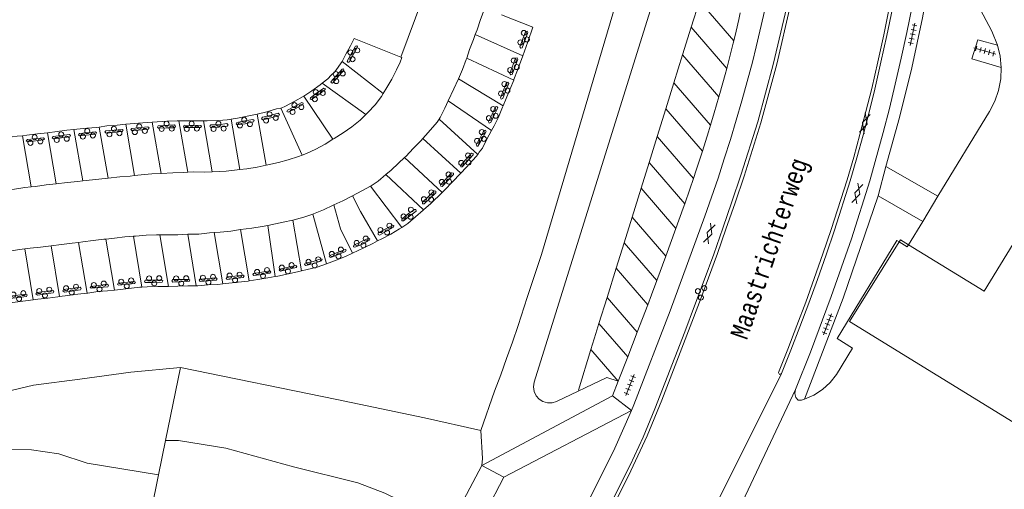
# Model space of a CAD drawing. Header units: metres. Extents: x 196790 to 198335, y 354523 to 356036.
# Tile 5 of 105: x 197013 to 197110, y 355181 to 355228. Entities that reach past the tile are written whole.
import ezdxf

# ---------------------------------------------------------------- set-up
doc = ezdxf.new("R2010")
doc.units = ezdxf.units.M
doc.linetypes.add('DGN Style 2', pattern=[186.027128, 111.616277, -74.410851])
for name, color, linetype, lineweight in [('afdak', 252, 'DGN Style 2', 18), ('functiescheiding', 252, 'Continuous', 18), ('kant asfaltverharding', 252, 'Continuous', 18), ('kant betonverharding', 252, 'Continuous', 18), ('kant klinkerverharding', 252, 'Continuous', 18), ('kant tegelverharding', 252, 'Continuous', 18), ('kunstwerken', 252, 'Continuous', 18), ('raster', 252, 'Continuous', 18), ('straatnaam', 252, 'Continuous', 18), ('taludlijn', 252, 'Continuous', 18), ('verh asfaltsymbool', 2, 'Continuous', 0), ('verh betonsymbool', 2, 'Continuous', 0), ('verh tegelsymbool', 2, 'Continuous', 0), ('vlakafsluiter grijs', 252, 'DGN Style 2', 18)]:
    doc.layers.add(name, color=color, linetype=linetype, lineweight=lineweight)
doc.styles.add('Style-Courier New', font='cour.ttf')

# ---------------------------------------------------------------- blocks, each defined once
blk = doc.blocks.new('S612')
at = {"layer": 'verh asfaltsymbool', "color": 252}
for p, q in [((-0.992, -0.261), (0.008, 0.239)), ((0.008, -0.261), (-0.992, 0.239)), ((0.008, 0.239), (1.008, -0.261)), ((1.008, 0.239), (0.008, -0.261))]:
    blk.add_line(p, q, dxfattribs=at)
blk = doc.blocks.new('S621')
at = {"layer": 'verh betonsymbool', "color": 252, "linetype": 'Continuous', "lineweight": 0}
for centre in [(-0.477, 0.243), (0.523, 0.243), (0.023, -0.257)]:
    blk.add_circle(centre, 0.25, dxfattribs=at)
blk = doc.blocks.new('S642')
at = {"layer": 'verh tegelsymbool', "color": 252}
for p, q in [((-1.125, 0), (1.125, 0)), ((-0.9, -0.25), (-0.9, 0.25)), ((-0.45, -0.25), (-0.45, 0.25)), ((0, -0.25), (0, 0.25)), ((0.45, -0.25), (0.45, 0.25)), ((0.9, -0.25), (0.9, 0.25))]:
    blk.add_line(p, q, dxfattribs=at)

msp = doc.modelspace()

# ---------------------------------------------------------------- linework, layer by layer
at = {"layer": 'afdak', "flags": 128}
for points in [[(197114.258, 355206.328), (197112.389, 355207.476), (197108.511, 355201.158), (197100.964, 355205.755)], [(197100.029, 355206.051), (197095.088, 355198.133), (197116.243, 355185.142), (197121.954, 355194.444)], [(197100.964, 355205.755), (197100.153, 355206.249), (197100.029, 355206.051)]]:
    msp.add_lwpolyline(points, dxfattribs=at)
at = {"layer": 'functiescheiding'}
for p, q in [((197080.158, 355229.996), (197079.348, 355227.4)), ((197080.158, 355229.996), (197083.584, 355226.036)), ((197079.348, 355227.4), (197078.49, 355224.651)), ((197079.348, 355227.4), (197082.885, 355223.313)), ((197057.86, 355226.687), (197062.578, 355224.563)), ((197057.007, 355224.334), (197061.682, 355222.151)), ((197078.49, 355224.651), (197077.627, 355221.883)), ((197078.49, 355224.651), (197082.101, 355220.478)), ((197048.694, 355220.806), (197044.595, 355223.978)), ((197046.964, 355218.724), (197042.632, 355221.85)), ((197060.618, 355219.588), (197056.18, 355222.265)), ((197077.627, 355221.883), (197076.821, 355219.301)), ((197077.627, 355221.883), (197081.272, 355217.669)), ((197043.684, 355216.256), (197040.787, 355220.531)), ((197055.173, 355220.098), (197059.465, 355217.12)), ((197036.143, 355218.755), (197037.039, 355213.67)), ((197040.622, 355214.677), (197038.503, 355219.358)), ((197076.821, 355219.301), (197075.962, 355216.548)), ((197076.821, 355219.301), (197080.47, 355215.083)), ((197021.319, 355212.396), (197020.421, 355217.464)), ((197023.072, 355217.749), (197023.944, 355212.654)), ((197026.585, 355212.861), (197025.713, 355217.969)), ((197028.359, 355218.108), (197029.239, 355212.975)), ((197030.799, 355218.1), (197031.672, 355213.034)), ((197034.432, 355213.25), (197033.562, 355218.257)), ((197054.269, 355218.275), (197058.103, 355214.757)), ((197013.655, 355211.526), (197012.793, 355216.612)), ((197015.29, 355216.902), (197016.162, 355211.838)), ((197017.925, 355217.234), (197018.805, 355212.122)), ((197075.962, 355216.548), (197075.147, 355213.935)), ((197075.962, 355216.548), (197079.577, 355212.37)), ((197052.633, 355216.331), (197056.419, 355212.886)), ((197054.576, 355210.976), (197050.804, 355214.442)), ((197075.147, 355213.935), (197074.353, 355211.389)), ((197075.147, 355213.935), (197078.701, 355209.828)), ((197048.94, 355212.746), (197052.713, 355209.24)), ((197050.549, 355207.501), (197047.426, 355211.584)), ((197074.353, 355211.389), (197073.457, 355208.518)), ((197074.353, 355211.389), (197077.814, 355207.388)), ((197041.692, 355208.825), (197043.068, 355203.872)), ((197037.212, 355207.695), (197037.937, 355202.607)), ((197040.553, 355203.164), (197039.699, 355208.227)), ((197073.457, 355208.518), (197072.664, 355205.977)), ((197073.457, 355208.518), (197076.809, 355204.644)), ((197026.467, 355206.762), (197027.321, 355201.612)), ((197030.097, 355201.688), (197029.238, 355206.823)), ((197031.864, 355206.973), (197032.726, 355201.871)), ((197034.492, 355207.271), (197035.357, 355202.177)), ((197016.489, 355200.624), (197015.65, 355205.673)), ((197019.247, 355200.957), (197018.359, 355205.994)), ((197021.081, 355206.338), (197021.956, 355201.267)), ((197024.681, 355201.554), (197023.831, 355206.609)), ((197072.664, 355205.977), (197071.871, 355203.436)), ((197072.664, 355205.977), (197075.919, 355202.215)), ((197013.033, 355205.366), (197013.859, 355200.302)), ((197071.871, 355203.436), (197070.967, 355200.539)), ((197071.871, 355203.436), (197075.016, 355199.801)), ((197070.967, 355200.539), (197070.156, 355197.938)), ((197070.967, 355200.539), (197073.965, 355197.074)), ((197070.156, 355197.938), (197073.021, 355194.625)), ((197069.362, 355195.366), (197068.122, 355191.32)), ((197069.362, 355195.366), (197072.091, 355192.211)), ((197080.401, 355177.139), (197088.336, 355192.961))]:
    msp.add_line(p, q, dxfattribs=at)
at = {"layer": 'functiescheiding', "flags": 128}
for points in [[(197058.779, 355229.099), (197058.746, 355229.114), (197058.383, 355228.166), (197058.035, 355227.155), (197057.86, 355226.687)], [(197057.86, 355226.687), (197057.672, 355226.183), (197057.292, 355225.194), (197057.007, 355224.334)], [(197048.694, 355220.806), (197049.067, 355221.397), (197049.543, 355222.221), (197050.032, 355223.148), (197050.382, 355223.922), (197050.549, 355224.381), (197050.452, 355224.417)], [(197057.007, 355224.334), (197056.963, 355224.201), (197056.575, 355223.203), (197056.18, 355222.265)], [(197056.18, 355222.265), (197056.159, 355222.214), (197055.71, 355221.262), (197055.173, 355220.098)], [(197046.964, 355218.724), (197047.159, 355218.912), (197047.884, 355219.676), (197048.515, 355220.522), (197048.694, 355220.806)], [(197055.173, 355220.098), (197054.83, 355219.349), (197054.366, 355218.417), (197054.269, 355218.275)], [(197043.684, 355216.256), (197043.815, 355216.336), (197044.698, 355216.903), (197045.568, 355217.511), (197046.393, 355218.175), (197046.964, 355218.724)], [(197054.269, 355218.275), (197054.064, 355217.973), (197053.167, 355216.93), (197052.633, 355216.331)], [(197040.622, 355214.677), (197041.046, 355214.841), (197041.991, 355215.282), (197042.92, 355215.785), (197043.684, 355216.256)], [(197052.633, 355216.331), (197052.439, 355216.114), (197051.69, 355215.334), (197050.965, 355214.593), (197050.804, 355214.442)], [(197037.039, 355213.67), (197037.212, 355213.705), (197038.268, 355213.956), (197039.25, 355214.224), (197040.269, 355214.541), (197040.622, 355214.677)], [(197034.432, 355213.25), (197035.135, 355213.334), (197036.164, 355213.492), (197037.039, 355213.67)], [(197050.804, 355214.442), (197050.211, 355213.885), (197049.492, 355213.185), (197048.94, 355212.746)], [(197021.319, 355212.396), (197022.476, 355212.519), (197023.523, 355212.603), (197023.944, 355212.654)], [(197023.944, 355212.654), (197024.599, 355212.733), (197025.663, 355212.812), (197026.585, 355212.861)], [(197026.585, 355212.861), (197027.757, 355212.929), (197028.815, 355212.953), (197029.239, 355212.975)], [(197029.239, 355212.975), (197029.864, 355213.007), (197030.926, 355213.005), (197031.672, 355213.034)], [(197031.672, 355213.034), (197033.052, 355213.085), (197034.432, 355213.25)], [(197048.94, 355212.746), (197048.192, 355212.103), (197047.505, 355211.627), (197047.426, 355211.584)], [(197013.655, 355211.526), (197014.097, 355211.567), (197015.147, 355211.726), (197016.162, 355211.838)], [(197016.162, 355211.838), (197017.244, 355211.963), (197018.297, 355212.066), (197018.805, 355212.122)], [(197018.805, 355212.122), (197020.394, 355212.299), (197021.319, 355212.396)], [(197047.426, 355211.584), (197046.563, 355211.119), (197045.645, 355210.642)], [(197011.041, 355211.183), (197012.014, 355211.313), (197013.038, 355211.468), (197013.655, 355211.526)], [(197045.645, 355210.642), (197044.675, 355210.148), (197043.776, 355209.743)], [(197045.645, 355210.642), (197046.42, 355209.068), (197048.13, 355206.149)], [(197043.776, 355209.743), (197043.72, 355209.718), (197042.759, 355209.256), (197041.764, 355208.849), (197041.692, 355208.825)], [(197043.776, 355209.743), (197044.438, 355207.368), (197045.642, 355204.947)], [(197041.692, 355208.825), (197040.801, 355208.525), (197039.699, 355208.227)], [(197037.212, 355207.695), (197036.649, 355207.577), (197035.612, 355207.424), (197034.492, 355207.271)], [(197039.699, 355208.227), (197038.733, 355208.016), (197037.212, 355207.695)], [(197026.467, 355206.762), (197026.143, 355206.758), (197025.092, 355206.716), (197024.029, 355206.624), (197023.831, 355206.609)], [(197029.238, 355206.823), (197028.25, 355206.763), (197027.2, 355206.77), (197026.467, 355206.762)], [(197031.864, 355206.973), (197031.417, 355206.942), (197030.354, 355206.839), (197029.282, 355206.826), (197029.238, 355206.823)], [(197034.492, 355207.271), (197033.516, 355207.129), (197032.467, 355207.014), (197031.864, 355206.973)], [(197015.65, 355205.673), (197014.585, 355205.531), (197013.551, 355205.43), (197013.033, 355205.366)], [(197018.359, 355205.994), (197017.748, 355205.921), (197016.682, 355205.803), (197015.65, 355205.673)], [(197021.081, 355206.338), (197020.894, 355206.317), (197019.837, 355206.209), (197018.801, 355206.046), (197018.359, 355205.994)], [(197023.831, 355206.609), (197022.982, 355206.543), (197021.943, 355206.433), (197021.081, 355206.338)], [(197013.033, 355205.366), (197012.486, 355205.299), (197011.47, 355205.139), (197010.41, 355205.02), (197010.339, 355205.008)], [(197070.156, 355197.938), (197069.843, 355196.936), (197069.362, 355195.366)]]:
    msp.add_lwpolyline(points, dxfattribs=at)
at = {"layer": 'kant asfaltverharding'}
for p, q in [((197103.899, 355210.589), (197098.726, 355213.55)), ((197097.943, 355210.637), (197102.387, 355208.098))]:
    msp.add_line(p, q, dxfattribs=at)
at = {"layer": 'kant asfaltverharding', "flags": 128}
for points in [[(197088.606, 355238.291), (197086.873, 355230.112), (197086.536, 355228.559), (197086.184, 355227.009), (197085.815, 355225.464), (197085.427, 355223.923), (197084.915, 355221.992), (197084.38, 355220.067), (197083.822, 355218.148), (197083.243, 355216.236), (197082.638, 355214.317), (197082.011, 355212.405), (197081.363, 355210.501), (197080.692, 355208.604), (197077.243, 355199.196), (197073.622, 355189.853), (197073.392, 355189.289)], [(197070.954, 355179.231), (197073.256, 355183.866), (197074.551, 355186.631), (197075.721, 355189.451), (197078.702, 355197.125), (197079.684, 355199.688), (197080.644, 355202.259), (197081.581, 355204.838), (197082.495, 355207.426), (197083.402, 355210.052), (197084.296, 355212.682), (197085.959, 355217.984), (197087.509, 355223.685), (197088.859, 355229.437), (197090.049, 355234.956), (197090.236, 355235.076), (197090.357, 355234.889)], [(197090.357, 355234.889), (197089.226, 355229.624), (197087.848, 355223.734), (197086.263, 355217.896), (197084.602, 355212.588), (197083.709, 355209.954), (197082.803, 355207.325), (197081.946, 355204.893), (197081.067, 355202.469), (197080.167, 355200.053), (197079.247, 355197.645), (197076.417, 355190.331), (197074.947, 355186.772), (197073.319, 355183.283), (197071.24, 355179.076)], [(197098.726, 355213.55), (197100.08, 355218.437), (197101.287, 355223.365), (197102.346, 355228.327), (197103.254, 355233.316)], [(197088.336, 355192.961), (197088.125, 355192.873), (197088.034, 355193.082), (197088.041, 355193.082), (197088.966, 355195.402), (197089.867, 355197.731), (197090.743, 355200.07), (197091.594, 355202.418), (197092.449, 355204.853), (197093.283, 355207.296), (197094.849, 355212.215), (197095.511, 355214.477), (197096.139, 355216.749), (197096.736, 355219.029), (197097.302, 355221.317), (197097.923, 355223.975), (197098.509, 355226.642), (197099.566, 355231.998), (197099.747, 355232.133), (197099.89, 355231.959)], [(197099.89, 355231.959), (197099.371, 355229.269), (197098.815, 355226.586), (197098.223, 355223.911), (197097.6, 355221.243), (197097.038, 355218.956), (197096.45, 355216.676), (197095.83, 355214.404), (197095.173, 355212.142), (197093.6, 355207.206), (197092.759, 355204.755), (197091.899, 355202.312), (197091.045, 355199.96), (197090.167, 355197.618), (197089.263, 355195.285), (197088.336, 355192.961)], [(197101.815, 355232.06), (197101.326, 355229.473), (197100.803, 355226.891), (197100.245, 355224.317), (197099.655, 355221.75), (197099.068, 355219.335), (197098.454, 355216.927), (197097.114, 355212.14), (197095.288, 355206.354), (197093.268, 355200.632), (197091.198, 355195.095), (197089.716, 355191.377)], [(197090.612, 355190.414), (197094.46, 355200.459), (197097.943, 355210.637)], [(197089.716, 355191.377), (197083.877, 355179.027), (197083.483, 355178.232), (197083.601, 355178.17)], [(197073.392, 355189.289), (197071.745, 355185.537), (197069.932, 355181.862), (197069.087, 355180.242)]]:
    msp.add_lwpolyline(points, dxfattribs=at)
at = {"layer": 'kant betonverharding'}
for p, q in [((197041.456, 355220.39), (197041.449, 355220.361)), ((197042.072, 355220.845), (197041.456, 355220.39))]:
    msp.add_line(p, q, dxfattribs=at)
at = {"layer": 'kant betonverharding', "flags": 128}
for points in [[(197062.856, 355226.958), (197063.025, 355227.015), (197063.099, 355226.881), (197062.521, 355225.362), (197062.396, 355225.333), (197062.305, 355225.437), (197062.856, 355226.958)], [(197046.122, 355225.442), (197046.056, 355225.545), (197045.932, 355225.501), (197045.11, 355224.022), (197045.174, 355223.934), (197045.302, 355223.932), (197046.122, 355225.442)], [(197061.86, 355224.308), (197062.029, 355224.365), (197062.102, 355224.23), (197061.525, 355222.711), (197061.4, 355222.683), (197061.309, 355222.787), (197061.86, 355224.308)], [(197044.773, 355223.144), (197044.73, 355223.259), (197044.599, 355223.241), (197043.493, 355221.961), (197043.537, 355221.862), (197043.662, 355221.834), (197044.773, 355223.144)], [(197042.224, 355220.673), (197042.245, 355220.683), (197042.903, 355221.197), (197042.904, 355221.322), (197042.789, 355221.346), (197042.114, 355220.876), (197042.072, 355220.845)], [(197060.357, 355220.382), (197060.424, 355220.244), (197060.585, 355220.306), (197060.876, 355221.051), (197061.204, 355221.798), (197061.105, 355221.941), (197060.969, 355221.895), (197060.666, 355221.133), (197060.357, 355220.382)], [(197042.224, 355220.673), (197041.574, 355220.213), (197041.423, 355220.25), (197041.449, 355220.361)], [(197040.694, 355219.706), (197040.733, 355219.849), (197040.591, 355219.921), (197039.883, 355219.506), (197039.162, 355219.17), (197039.114, 355219.011), (197039.243, 355218.951), (197039.995, 355219.313), (197040.694, 355219.706)], [(197059.185, 355218.013), (197059.244, 355217.871), (197059.408, 355217.924), (197059.74, 355218.652), (197060.108, 355219.38), (197060.017, 355219.528), (197059.879, 355219.49), (197059.535, 355218.746), (197059.185, 355218.013)], [(197036.72, 355218.2), (197036.587, 355218.304), (197036.677, 355218.447), (197037.442, 355218.615), (197038.247, 355218.844), (197038.367, 355218.727), (197038.294, 355218.605), (197037.518, 355218.39), (197036.72, 355218.2)], [(197025.287, 355217.488), (197025.416, 355217.408), (197025.309, 355217.276), (197023.702, 355217.107), (197023.579, 355217.229), (197023.684, 355217.347), (197025.287, 355217.488)], [(197027.949, 355217.411), (197028.034, 355217.53), (197027.934, 355217.68), (197026.306, 355217.58), (197026.219, 355217.47), (197026.323, 355217.352), (197027.111, 355217.384), (197027.949, 355217.411)], [(197030.526, 355217.431), (197030.628, 355217.541), (197030.551, 355217.641), (197028.886, 355217.649), (197028.82, 355217.538), (197028.898, 355217.424), (197030.526, 355217.431)], [(197033.167, 355217.565), (197033.257, 355217.686), (197033.143, 355217.82), (197032.318, 355217.697), (197031.544, 355217.688), (197031.44, 355217.556), (197031.516, 355217.436), (197032.342, 355217.449), (197033.167, 355217.565)], [(197035.783, 355217.985), (197035.844, 355218.131), (197035.725, 355218.222), (197034.925, 355218.092), (197034.141, 355217.938), (197034.067, 355217.787), (197034.162, 355217.698), (197034.954, 355217.811), (197035.783, 355217.985)], [(197017.501, 355216.497), (197017.579, 355216.619), (197017.489, 355216.734), (197015.86, 355216.535), (197015.768, 355216.416), (197015.876, 355216.313), (197017.501, 355216.497)], [(197020.093, 355216.776), (197020.177, 355216.907), (197020.062, 355216.992), (197018.46, 355216.817), (197018.371, 355216.694), (197018.478, 355216.598), (197020.093, 355216.776)], [(197022.716, 355217.027), (197022.81, 355217.155), (197022.705, 355217.234), (197021.086, 355217.103), (197021.003, 355216.986), (197021.116, 355216.881), (197022.716, 355217.027)], [(197058.927, 355217.019), (197058.876, 355217.151), (197058.723, 355217.127), (197058.336, 355216.412), (197057.936, 355215.713), (197057.996, 355215.572), (197058.126, 355215.578), (197058.537, 355216.294), (197058.927, 355217.019)], [(197014.898, 355216.205), (197014.989, 355216.308), (197014.88, 355216.415), (197013.295, 355216.24), (197013.18, 355216.117), (197013.324, 355215.998), (197014.898, 355216.205)], [(197057.466, 355214.868), (197057.644, 355214.856), (197057.661, 355214.704), (197056.554, 355213.515), (197056.427, 355213.535), (197056.383, 355213.667), (197057.466, 355214.868)], [(197055.499, 355212.918), (197055.677, 355212.904), (197055.692, 355212.752), (197054.567, 355211.579), (197054.441, 355211.601), (197054.398, 355211.733), (197055.499, 355212.918)], [(197052.618, 355210.018), (197052.605, 355209.847), (197052.755, 355209.83), (197053.341, 355210.374), (197053.942, 355210.943), (197053.926, 355211.096), (197053.761, 355211.122), (197053.179, 355210.535), (197052.618, 355210.018)], [(197051.18, 355208.831), (197051.796, 355209.281), (197051.939, 355209.286), (197051.968, 355209.117), (197051.301, 355208.627), (197050.701, 355208.146), (197050.535, 355208.165), (197050.542, 355208.288), (197050.58, 355208.35), (197051.18, 355208.831)], [(197049.604, 355207.704), (197049.759, 355207.671), (197049.732, 355207.521), (197049.011, 355207.124), (197048.317, 355206.737), (197048.181, 355206.794), (197048.196, 355206.942), (197048.905, 355207.324), (197049.604, 355207.704)], [(197047.241, 355206.424), (197047.359, 355206.373), (197047.329, 355206.232), (197046.622, 355205.826), (197045.869, 355205.539), (197045.752, 355205.571), (197045.768, 355205.714), (197047.241, 355206.424)], [(197044.904, 355205.304), (197045.024, 355205.238), (197044.956, 355205.109), (197043.487, 355204.498), (197043.32, 355204.561), (197043.368, 355204.698), (197044.904, 355205.304)], [(197038.413, 355203.352), (197038.336, 355203.246), (197038.46, 355203.15), (197040.025, 355203.498), (197040.099, 355203.612), (197039.998, 355203.717), (197038.413, 355203.352)], [(197042.483, 355204.373), (197042.614, 355204.321), (197042.55, 355204.181), (197041.789, 355203.919), (197040.998, 355203.717), (197040.859, 355203.791), (197040.937, 355203.925), (197041.718, 355204.122), (197042.483, 355204.373)], [(197034.745, 355202.763), (197034.864, 355202.667), (197034.77, 355202.506), (197033.979, 355202.413), (197033.176, 355202.309), (197033.07, 355202.447), (197033.143, 355202.572), (197033.941, 355202.648), (197034.745, 355202.763)], [(197037.427, 355203.193), (197037.505, 355203.083), (197037.423, 355202.958), (197036.647, 355202.81), (197035.816, 355202.701), (197035.721, 355202.813), (197035.802, 355202.912), (197036.606, 355203.038), (197037.427, 355203.193)], [(197019.629, 355201.626), (197019.519, 355201.535), (197019.638, 355201.441), (197021.279, 355201.581), (197021.356, 355201.731), (197021.245, 355201.855), (197019.629, 355201.626)], [(197023.917, 355202.133), (197024.03, 355202.045), (197023.957, 355201.916), (197022.375, 355201.741), (197022.252, 355201.826), (197022.332, 355201.94), (197023.917, 355202.133)], [(197026.658, 355202.265), (197026.758, 355202.173), (197026.689, 355202.04), (197025.819, 355202.018), (197025.03, 355202.001), (197024.933, 355202.095), (197025.013, 355202.233), (197026.658, 355202.265)], [(197029.35, 355202.322), (197029.446, 355202.233), (197029.37, 355202.131), (197027.753, 355202.062), (197027.659, 355202.174), (197027.756, 355202.319), (197029.35, 355202.322)], [(197032.082, 355202.487), (197032.174, 355202.371), (197032.081, 355202.256), (197030.487, 355202.133), (197030.371, 355202.252), (197030.45, 355202.359), (197032.082, 355202.487)], [(197013.149, 355200.87), (197013.255, 355200.791), (197013.192, 355200.641), (197011.588, 355200.42), (197011.462, 355200.545), (197011.547, 355200.665), (197013.149, 355200.87)], [(197015.82, 355201.211), (197015.934, 355201.118), (197015.856, 355200.999), (197014.282, 355200.759), (197014.142, 355200.875), (197014.232, 355201.01), (197015.82, 355201.211)], [(197018.535, 355201.552), (197018.627, 355201.435), (197018.572, 355201.273), (197016.97, 355201.064), (197016.829, 355201.198), (197016.896, 355201.317), (197018.535, 355201.552)]]:
    msp.add_lwpolyline(points, dxfattribs=at)
at = {"layer": 'kant klinkerverharding'}
for p, q in [((197053.683, 355233.09), (197050.452, 355224.417)), ((197102.387, 355208.098), (197103.899, 355210.589)), ((197100.964, 355205.755), (197102.387, 355208.098)), ((197076.809, 355204.644), (197077.814, 355207.388)), ((197075.919, 355202.215), (197076.809, 355204.644)), ((197073.965, 355197.074), (197075.016, 355199.801)), ((197073.021, 355194.625), (197073.965, 355197.074)), ((197072.091, 355192.211), (197073.021, 355194.625))]:
    msp.add_line(p, q, dxfattribs=at)
at = {"layer": 'kant klinkerverharding', "flags": 128}
for points in [[(197076.921, 355234.38), (197063.729, 355192.099), (197063.657, 355191.655), (197063.717, 355191.189), (197063.911, 355190.761), (197064.206, 355190.422), (197064.585, 355190.178), (197065.036, 355190.048), (197065.506, 355190.055), (197065.935, 355190.19), (197070.937, 355192.586), (197072.091, 355192.211)], [(197109.836, 355225.605), (197109.255, 355227.006), (197107.827, 355229.698), (197106.917, 355230.988), (197105.814, 355232.119), (197105.323, 355232.521), (197104.808, 355232.892)], [(197062.578, 355224.563), (197062.746, 355225.013), (197063.085, 355225.949), (197063.574, 355227.422), (197060.471, 355228.617)], [(197083.584, 355226.036), (197083.813, 355226.995), (197084.084, 355228.185), (197084.224, 355228.829)], [(197050.452, 355224.417), (197045.806, 355226.29), (197045.43, 355225.551), (197044.979, 355224.73), (197044.595, 355223.978)], [(197082.885, 355223.313), (197083.232, 355224.624), (197083.53, 355225.808), (197083.584, 355226.036)], [(197110.195, 355223.394), (197110.093, 355224.512), (197109.836, 355225.605)], [(197061.682, 355222.151), (197061.699, 355222.193), (197062.046, 355223.146), (197062.578, 355224.563)], [(197044.595, 355223.978), (197043.869, 355222.96), (197043.525, 355222.62), (197043.175, 355222.284), (197042.632, 355221.85)], [(197082.101, 355220.478), (197082.193, 355220.796), (197082.724, 355222.707), (197082.885, 355223.313)], [(197103.899, 355210.589), (197109.022, 355219.024), (197109.543, 355220.037), (197109.92, 355221.125), (197110.139, 355222.256), (197110.195, 355223.394)], [(197042.632, 355221.85), (197042.409, 355221.671), (197041.602, 355221.069), (197040.787, 355220.531)], [(197060.618, 355219.588), (197060.942, 355220.311), (197061.338, 355221.275), (197061.682, 355222.151)], [(197040.787, 355220.531), (197040.737, 355220.498), (197039.897, 355220.035), (197038.983, 355219.547), (197038.539, 355219.365), (197038.503, 355219.358)], [(197081.272, 355217.669), (197081.641, 355218.891), (197082.101, 355220.478)], [(197059.465, 355217.12), (197059.728, 355217.602), (197060.151, 355218.456), (197060.555, 355219.446), (197060.618, 355219.588)], [(197036.143, 355218.755), (197035.172, 355218.564), (197034.195, 355218.368), (197033.562, 355218.257)], [(197038.503, 355219.358), (197038.062, 355219.277), (197037.124, 355218.991), (197036.143, 355218.755)], [(197020.421, 355217.464), (197020.213, 355217.432), (197019.211, 355217.364), (197018.217, 355217.267), (197017.925, 355217.234)], [(197023.072, 355217.749), (197022.211, 355217.67), (197021.2, 355217.582), (197020.421, 355217.464)], [(197025.713, 355217.969), (197025.195, 355217.935), (197023.072, 355217.749)], [(197028.359, 355218.108), (197028.193, 355218.108), (197027.18, 355218.065), (197025.713, 355217.969)], [(197030.799, 355218.1), (197030.189, 355218.107), (197029.187, 355218.106), (197028.359, 355218.108)], [(197033.562, 355218.257), (197033.181, 355218.19), (197032.725, 355218.156), (197032.193, 355218.121), (197031.186, 355218.096), (197030.799, 355218.1)], [(197080.47, 355215.083), (197081.068, 355216.992), (197081.272, 355217.669)], [(197012.793, 355216.612), (197012.285, 355216.553), (197011.278, 355216.42), (197010.255, 355216.298), (197010.17, 355216.284)], [(197015.29, 355216.902), (197014.281, 355216.797), (197013.245, 355216.665), (197012.793, 355216.612)], [(197017.925, 355217.234), (197017.22, 355217.153), (197015.29, 355216.902)], [(197058.103, 355214.757), (197058.256, 355214.976), (197058.57, 355215.386), (197058.775, 355215.796), (197059.24, 355216.708), (197059.465, 355217.12)], [(197056.419, 355212.886), (197056.953, 355213.453), (197057.602, 355214.197), (197057.961, 355214.554), (197058.103, 355214.757)], [(197079.577, 355212.37), (197079.851, 355213.181), (197080.47, 355215.083)], [(197054.576, 355210.976), (197054.867, 355211.256), (197055.571, 355211.982), (197056.419, 355212.886)], [(197078.701, 355209.828), (197079.211, 355211.285), (197079.577, 355212.37)], [(197052.713, 355209.24), (197053.417, 355209.866), (197054.576, 355210.976)], [(197077.814, 355207.388), (197078.55, 355209.397), (197078.701, 355209.828)], [(197050.549, 355207.501), (197051.143, 355207.89), (197052.673, 355209.204), (197052.713, 355209.24)], [(197048.13, 355206.149), (197048.546, 355206.369), (197049.443, 355206.828), (197050.307, 355207.342), (197050.549, 355207.501)], [(197045.642, 355204.947), (197046.764, 355205.464), (197047.648, 355205.894), (197048.13, 355206.149)], [(197100.029, 355206.051), (197099.815, 355206.182), (197093.852, 355196.437), (197095.377, 355195.501), (197093.792, 355192.855), (197093.156, 355192.068), (197092.396, 355191.382), (197091.537, 355190.825), (197090.612, 355190.414)], [(197100.029, 355206.051), (197100.841, 355205.553), (197100.964, 355205.755)], [(197043.068, 355203.872), (197044.008, 355204.233), (197044.941, 355204.615), (197045.642, 355204.947)], [(197040.553, 355203.164), (197041.14, 355203.314), (197042.117, 355203.53), (197043.068, 355203.872)], [(197037.937, 355202.607), (197038.201, 355202.659), (197040.177, 355203.068), (197040.553, 355203.164)], [(197030.097, 355201.688), (197030.243, 355201.69), (197031.243, 355201.779), (197032.252, 355201.821), (197032.726, 355201.871)], [(197032.726, 355201.871), (197034.261, 355202.035), (197035.245, 355202.158), (197035.357, 355202.177)], [(197035.357, 355202.177), (197036.213, 355202.326), (197037.23, 355202.469), (197037.937, 355202.607)], [(197075.016, 355199.801), (197075.392, 355200.777), (197075.919, 355202.215)], [(197016.489, 355200.624), (197017.302, 355200.72), (197018.299, 355200.851), (197019.247, 355200.957)], [(197019.247, 355200.957), (197019.296, 355200.962), (197020.302, 355201.112), (197021.251, 355201.197), (197021.956, 355201.267)], [(197021.956, 355201.267), (197022.252, 355201.297), (197024.478, 355201.542), (197024.681, 355201.554)], [(197024.681, 355201.554), (197025.216, 355201.587), (197026.252, 355201.611), (197027.321, 355201.612)], [(197027.321, 355201.612), (197028.259, 355201.649), (197029.261, 355201.676), (197030.097, 355201.688)], [(197011.17, 355199.952), (197011.318, 355199.975), (197013.859, 355200.302)], [(197013.859, 355200.302), (197014.325, 355200.361), (197015.325, 355200.461), (197016.311, 355200.603), (197016.489, 355200.624)], [(197089.716, 355191.377), (197089.663, 355190.98), (197089.763, 355190.592), (197089.975, 355190.331), (197090.311, 355190.316), (197090.612, 355190.414)]]:
    msp.add_lwpolyline(points, dxfattribs=at)
at = {"layer": 'kant tegelverharding'}
for p, q in [((197071.504, 355190.732), (197072.091, 355192.211)), ((197058.52, 355183.811), (197071.504, 355190.732)), ((197060.711, 355182.667), (197073.392, 355189.289))]:
    msp.add_line(p, q, dxfattribs=at)
at = {"layer": 'kant tegelverharding', "flags": 128}
msp.add_lwpolyline([(197109.836, 355225.605), (197107.86, 355226.161), (197107.261, 355224.261), (197110.195, 355223.394)], dxfattribs=at)
at = {"layer": 'kunstwerken'}
for p, q in [((197060.711, 355182.667), (197058.52, 355183.811)), ((197058.791, 355179.035), (197060.711, 355182.667))]:
    msp.add_line(p, q, dxfattribs=at)
at = {"layer": 'kunstwerken', "flags": 128}
msp.add_lwpolyline([(197058.52, 355183.811), (197055.8, 355178.683), (197054.711, 355176.619)], dxfattribs=at)
at = {"layer": 'raster'}
for p, q in [((197028.53, 355193.576), (197027.047, 355186.299)), ((197027.047, 355186.299), (197026.35, 355182.879)), ((197026.35, 355182.879), (197024.75, 355175.023))]:
    msp.add_line(p, q, dxfattribs=at)
at = {"layer": 'raster', "flags": 128}
for points in [[(197072.346, 355231.464), (197064.446, 355204.81), (197063.029, 355200.512)], [(197063.029, 355200.512), (197062.115, 355197.734), (197061.555, 355196.097), (197060.977, 355194.467), (197060.385, 355192.841), (197059.783, 355191.219), (197058.405, 355187.29)], [(197028.53, 355193.576), (197044.096, 355190.394), (197052.791, 355188.544), (197058.405, 355187.29)], [(197058.405, 355187.29), (197058.581, 355184.511), (197058.52, 355183.811)]]:
    msp.add_lwpolyline(points, dxfattribs=at)
at = {"layer": 'taludlijn', "flags": 128}
for points in [[(197028.53, 355193.576), (197023.589, 355193.11), (197018.506, 355192.413), (197013.892, 355191.825), (197009.67, 355190.81)], [(197033.044, 355185.532), (197028.317, 355186.315), (197027.047, 355186.299)], [(197010.151, 355185.427), (197013.689, 355185.366), (197016.415, 355184.969), (197019.222, 355184.049), (197026.35, 355182.879)], [(197033.044, 355185.532), (197039.761, 355183.685), (197046.183, 355182.09), (197048.859, 355181.055), (197050.153, 355180.433), (197051.384, 355179.692), (197052.29, 355178.988), (197053.081, 355178.157), (197053.847, 355177.337), (197054.711, 355176.619)]]:
    msp.add_lwpolyline(points, dxfattribs=at)
at = {"layer": 'vlakafsluiter grijs'}
for p, q in [((197098.726, 355213.55), (197097.943, 355210.637)), ((197071.504, 355190.732), (197073.392, 355189.289))]:
    msp.add_line(p, q, dxfattribs=at)

# ---------------------------------------------------------------- block references
at = {"layer": 'verh asfaltsymbool'}
for p, rotation in [((197096.625, 355217.85), 252.9056944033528), ((197095.885, 355210.869), 252.9056944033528), ((197081.169, 355206.899), 249.9336503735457)]:
    msp.add_blockref('S612', p, dxfattribs=dict(at, rotation=rotation))
at = {"layer": 'verh betonsymbool', "color": 7, "linetype": 'Continuous', "lineweight": 0}
for p, rotation in [((197062.738, 355226.254), 70.06095208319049), ((197045.674, 355224.799), 241.5129928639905), ((197061.732, 355223.507), 70.06095208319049), ((197044.177, 355222.595), 229.7031037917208), ((197042.156, 355220.759), 218.0156604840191), ((197060.807, 355221.17), 70.06095208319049), ((197040.012, 355219.441), 209.3327907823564), ((197059.639, 355218.688), 65.17685962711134), ((197034.923, 355217.945), 188.1057935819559), ((197037.477, 355218.498), 195.4811859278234), ((197021.948, 355217.05), 186.4856603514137), ((197024.472, 355217.278), 186.4856603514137), ((197027.164, 355217.545), 181.8346729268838), ((197029.666, 355217.545), 181.8346729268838), ((197032.334, 355217.545), 181.8346729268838), ((197014.07, 355216.218), 188.2192092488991), ((197016.703, 355216.496), 186.4856603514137), ((197019.3, 355216.822), 186.4856603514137), ((197058.471, 355216.402), 61.56337130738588), ((197056.962, 355214.099), 47.95744984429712), ((197055.027, 355212.205), 47.95744984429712), ((197053.262, 355210.439), 42.68995777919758), ((197051.233, 355208.725), 42.68995777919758), ((197048.948, 355207.215), 25.71951295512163), ((197046.587, 355205.944), 25.71951295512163), ((197044.114, 355204.844), 25.71951295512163), ((197039.127, 355203.376), 14.17514205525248), ((197041.787, 355203.957), 14.17514205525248), ((197031.258, 355202.293), 5.453918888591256), ((197033.909, 355202.506), 5.453918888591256), ((197036.663, 355202.916), 10.71464389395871), ((197017.643, 355201.278), 8.16250946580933), ((197020.405, 355201.594), 8.16250946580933), ((197023.125, 355201.918), 6.947410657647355), ((197025.885, 355202.191), 1.088488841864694), ((197028.573, 355202.191), 1.088488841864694), ((197080.257, 355201.09), 249.9336503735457), ((197012.399, 355200.644), 8.16250946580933), ((197014.978, 355200.99), 8.16250946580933)]:
    msp.add_blockref('S621', p, dxfattribs=dict(at, rotation=rotation))
at = {"layer": 'verh tegelsymbool'}
for p, rotation in [((197101.375, 355226.699), 258.1732960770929), ((197108.562, 355225.03), 343.5587195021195), ((197092.911, 355197.86), 69.51770311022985), ((197073.237, 355191.819), 68.3580995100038)]:
    msp.add_blockref('S642', p, dxfattribs=dict(at, rotation=rotation))

# ---------------------------------------------------------------- texts
at = {"layer": 'straatnaam', "style": 'Style-Courier New', "width": 0.694444}
msp.add_text('Maastrichterweg', height=1.8, rotation=70.96692, dxfattribs=at).set_placement((197084.887, 355196.227))

doc.saveas('drawing.dxf')
